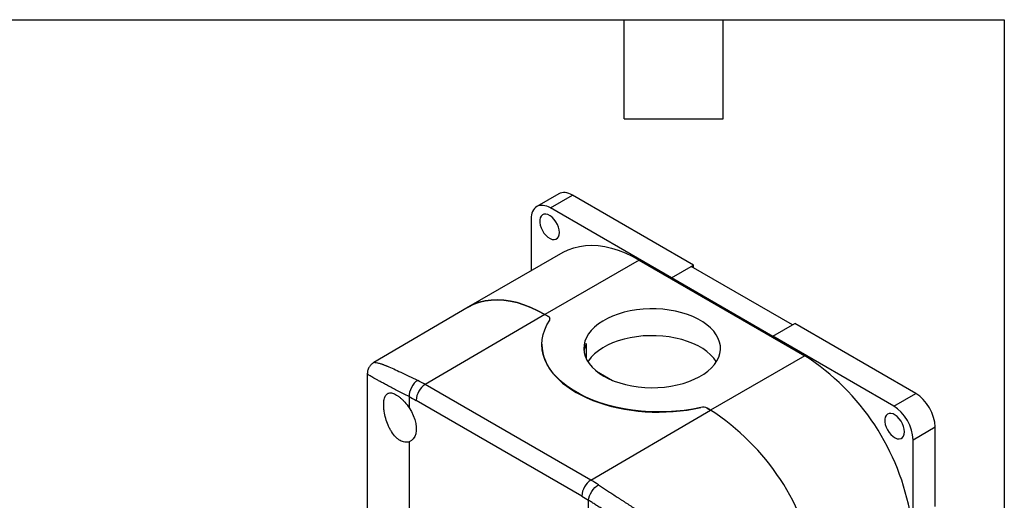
# Model space of a CAD drawing. Header units: millimetres. Extents: x 13 to 546, y 13 to 419.
# Tile 9 of 9: x 395 to 546, y 345 to 419. Entities that reach past the tile are written whole.
import ezdxf

# ---------------------------------------------------------------- set-up
doc = ezdxf.new("R2010")
doc.units = ezdxf.units.MM
doc.header["$LTSCALE"] = 2
doc.linetypes.add('SLD-Solid', pattern=[0])
doc.layers.add('TEXT', color=140, linetype='SLD-Solid', lineweight=25)

msp = doc.modelspace()

# ---------------------------------------------------------------- linework, layer by layer
for p, q in [((477.65, 392.35), (474.255, 390.39)), ((476.355, 390.182), (479.749, 392.142)), ((498.346, 381.406), (479.749, 392.142)), ((494.952, 379.446), (476.355, 390.182)), ((473.385, 388.467), (473.385, 380.537)), ((478.253, 383.347), (463.758, 374.979)), ((490.002, 382.184), (475.507, 373.815)), ((490.002, 382.184), (515.458, 367.488)), ((494.952, 379.446), (498.346, 381.406)), ((498.346, 380.995), (498.346, 381.406)), ((494.952, 379.444), (497.993, 381.199)), ((513.547, 372.22), (497.993, 381.199)), ((494.952, 379.444), (494.952, 379.446)), ((510.509, 370.464), (494.952, 379.444)), ((463.709, 374.951), (449.207, 366.44)), ((475.507, 373.815), (457.114, 363.074)), ((475.507, 373.815), (476.03, 373.514)), ((476.03, 373.514), (475.507, 373.815)), ((510.509, 370.466), (513.903, 372.425)), ((532.5, 361.69), (513.903, 372.425)), ((475.043, 369.244), (475.043, 369.215)), ((481.825, 369.341), (481.825, 367.095)), ((510.509, 370.466), (510.509, 370.464)), ((529.105, 359.73), (510.509, 370.466)), ((449.209, 366.428), (449.213, 366.431)), ((515.458, 367.488), (500.963, 359.12)), ((448.203, 364.691), (448.203, 320.475)), ((483.416, 365.126), (485.91, 363.686)), ((482.57, 348.379), (457.114, 363.074)), ((529.105, 359.73), (532.5, 361.69)), ((454.647, 361.198), (454.647, 359.475)), ((481.164, 345.934), (455.708, 360.629)), ((482.57, 348.379), (500.963, 359.12)), ((499.481, 359.54), (499.481, 359.537)), ((500.44, 359.422), (500.963, 359.12)), ((500.963, 359.12), (500.44, 359.422)), ((532.075, 354.586), (535.469, 356.546)), ((535.469, 344.341), (535.469, 356.546)), ((454.647, 354.273), (454.647, 334.845)), ((532.075, 340.643), (532.075, 354.586)), ((482.224, 343.555), (482.224, 345.278))]:
    msp.add_line(p, q)
at = {"flags": 128}
for points in [[(477.734, 386.408), (477.699, 386.806), (477.594, 387.226), (477.424, 387.649), (477.198, 388.056), (476.926, 388.426), (476.621, 388.743), (476.296, 388.991), (475.968, 389.16), (475.651, 389.241), (475.361, 389.231), (475.11, 389.13), (474.911, 388.943), (474.773, 388.678), (474.702, 388.348), (474.702, 387.968), (474.773, 387.557), (474.911, 387.133), (475.11, 386.716), (475.361, 386.325), (475.651, 385.98), (475.968, 385.695), (476.296, 385.485), (476.621, 385.359), (476.926, 385.324), (477.198, 385.38), (477.424, 385.525), (477.594, 385.752), (477.699, 386.051), (477.734, 386.408)], [(478.253, 383.347), (478.304, 383.376), (479.096, 383.768), (479.935, 384.073), (480.816, 384.288), (481.736, 384.413), (482.691, 384.447), (483.677, 384.391), (484.69, 384.243), (485.725, 384.006), (486.778, 383.68), (487.845, 383.267), (488.922, 382.767), (490.002, 382.184)], [(463.709, 374.951), (463.808, 375.008), (464.6, 375.4), (465.439, 375.705), (466.32, 375.92), (467.24, 376.045), (468.195, 376.079), (469.181, 376.022), (470.194, 375.875), (471.229, 375.638), (472.283, 375.312), (473.35, 374.898), (474.426, 374.399), (475.507, 373.815)], [(475.507, 373.815), (474.426, 374.399), (473.35, 374.898), (472.283, 375.312), (471.229, 375.638), (470.194, 375.875), (469.181, 376.022), (468.195, 376.079), (467.24, 376.045), (466.32, 375.92), (465.439, 375.705), (464.6, 375.4), (463.808, 375.008), (463.709, 374.951)], [(484.558, 364.345), (485.309, 363.951), (486.122, 363.602), (486.991, 363.299), (487.906, 363.045), (488.859, 362.844), (489.841, 362.697), (490.843, 362.606), (491.855, 362.57), (492.869, 362.591), (493.875, 362.669), (494.863, 362.802), (495.824, 362.99), (496.749, 363.23), (497.63, 363.521), (498.458, 363.86), (499.225, 364.243), (499.925, 364.667), (500.551, 365.128), (501.097, 365.622), (501.557, 366.144), (501.928, 366.689), (502.207, 367.252), (502.39, 367.828), (502.475, 368.412), (502.463, 368.997), (502.353, 369.58), (502.146, 370.153), (501.844, 370.712), (501.45, 371.252), (500.968, 371.767), (500.402, 372.253), (499.757, 372.705), (499.04, 373.12), (498.256, 373.492), (497.414, 373.819), (496.522, 374.097), (495.587, 374.324), (494.618, 374.499), (493.625, 374.618), (492.616, 374.682), (491.602, 374.689), (490.591, 374.639), (489.593, 374.534), (488.617, 374.373), (487.673, 374.159), (486.769, 373.893), (485.914, 373.578), (485.115, 373.217), (484.38, 372.813), (483.717, 372.37), (483.13, 371.892), (482.627, 371.383), (482.21, 370.849), (481.885, 370.294), (481.654, 369.724), (481.52, 369.143), (481.483, 368.558), (481.544, 367.973), (481.703, 367.395), (481.958, 366.828), (482.306, 366.278), (482.745, 365.75), (483.27, 365.248), (483.876, 364.779), (484.558, 364.345)], [(499.481, 359.54), (498.216, 359.291), (496.923, 359.097), (495.608, 358.958), (494.279, 358.877), (492.943, 358.853), (491.607, 358.886), (490.28, 358.976), (488.968, 359.122), (487.678, 359.325), (486.418, 359.582), (485.194, 359.892), (484.014, 360.254), (482.884, 360.666), (481.809, 361.125), (480.796, 361.628), (479.851, 362.174), (478.979, 362.758), (478.184, 363.379), (477.471, 364.031), (476.844, 364.713), (476.306, 365.419), (475.861, 366.147), (475.51, 366.891), (475.256, 367.649), (475.1, 368.415), (475.043, 369.186), (475.085, 369.957), (475.227, 370.724), (475.466, 371.483), (475.802, 372.23), (476.234, 372.96)], [(481.825, 369.341), (481.612, 368.753), (481.507, 368.218)], [(501.856, 366.57), (501.844, 366.589), (501.45, 367.128), (500.968, 367.644), (500.402, 368.13), (499.757, 368.582), (499.04, 368.996), (498.256, 369.368), (497.414, 369.695), (496.522, 369.974), (495.587, 370.201), (494.618, 370.375), (493.625, 370.495), (492.616, 370.558), (491.602, 370.565), (490.591, 370.516), (489.593, 370.41), (488.617, 370.25), (487.673, 370.035), (486.769, 369.769), (485.914, 369.454), (485.115, 369.093), (484.38, 368.689), (483.717, 368.246), (483.13, 367.768), (482.627, 367.26), (482.21, 366.726), (482.108, 366.57)], [(454.647, 359.475), (454.992, 358.906), (455.28, 358.31), (455.504, 357.702), (455.656, 357.1), (455.733, 356.519), (455.733, 355.975), (455.656, 355.483), (455.504, 355.057), (455.28, 354.707), (454.992, 354.443), (454.647, 354.273)], [(530.767, 355.793), (530.732, 356.191), (530.627, 356.611), (530.457, 357.034), (530.231, 357.44), (529.959, 357.81), (529.654, 358.127), (529.329, 358.376), (529.001, 358.545), (528.684, 358.626), (528.394, 358.616), (528.143, 358.515), (527.944, 358.328), (527.806, 358.063), (527.735, 357.733), (527.735, 357.353), (527.806, 356.942), (527.944, 356.517), (528.143, 356.1), (528.394, 355.71), (528.684, 355.364), (529.001, 355.08), (529.329, 354.87), (529.654, 354.744), (529.959, 354.708), (530.231, 354.764), (530.457, 354.909), (530.627, 355.137), (530.732, 355.436), (530.767, 355.793)]]:
    msp.add_lwpolyline(points, dxfattribs=at)
for centre, radius, start, end in [((475.9, 373.152), 0.385, 330.18729, 70.30706), ((495.476, 336.612), 36.778, 9.6742, 57.08944), ((446.675, 345.016), 20.858, 59.97038, 63.58741), ((458.781, 360.488), 3.076, 122.814, 177.37846), ((499.8, 358.177), 1.4, 62.81906, 103.16477), ((480.98, 328.244), 36.778, 9.6742, 57.08944), ((481.03, 328.277), 36.724, 9.6369, 57.12674), ((484.237, 345.793), 3.076, 122.814, 177.37846), ((470.972, 328.312), 23.176, 56.60207, 59.97361)]:
    msp.add_arc(centre, radius, start, end)
for centre, major_axis, ratio, start_param, end_param in [((479.749, 388.712), (-2.1, 3.637), 0.5773815, 5.4978853, 6.2833101), ((476.355, 386.753), (-2.1, 3.637), 0.5773815, 5.4978853, 7.0686817), ((475.393, 373.142), (0.9, 0.005), 0.5806369, 6.2802429, 7.065641), ((493.043, 369.276), (18, 0.091), 0.5806369, 3.1386502, 5.0752313), ((532.5, 358.26), (-2.1, 3.637), 0.5773815, 3.927089, 5.4978853), ((499.803, 359.05), (0.9, 0.005), 0.5806369, 0.7824557, 1.9336389), ((529.105, 356.301), (-2.1, 3.637), 0.5773815, 3.927089, 5.4978853)]:
    msp.add_ellipse(centre, major_axis=major_axis, ratio=ratio, start_param=start_param, end_param=end_param)
for points, knots in [([(449.202, 366.436), (449.08, 366.354), (448.823, 366.18), (448.504, 365.791), (448.257, 365.286), (448.222, 364.895), (448.204, 364.692)], [0, 0, 0, 0, 0.2134717, 0.4518385, 0.7143309, 1, 1, 1, 1]), ([(449.213, 366.431), (449.227, 366.442), (449.267, 366.473), (449.365, 366.474), (449.446, 366.469), (449.473, 366.466), (449.5, 366.463), (449.528, 366.46), (449.557, 366.455), (449.677, 366.436), (449.926, 366.377), (450.277, 366.264), (450.544, 366.168), (450.686, 366.115), (450.835, 366.058), (450.989, 365.998), (451.149, 365.933), (451.54, 365.773), (452.226, 365.477), (453.328, 364.972), (454.558, 364.385), (455.491, 363.925), (455.954, 363.696)], [0, 0, 0, 0, 0.0468188, 0.1273543, 0.1376924, 0.1479826, 0.1582249, 0.1684195, 0.1785666, 0.1886662, 0.2894488, 0.3868107, 0.4117756, 0.4365237, 0.4610587, 0.4853849, 0.5095064, 0.5334276, 0.6543908, 0.7719984, 0.8869514, 1, 1, 1, 1]), ([(454.647, 361.198), (454.351, 361.348), (453.756, 361.648), (452.934, 362.068), (452.165, 362.466), (451.473, 362.829), (450.855, 363.158), (450.306, 363.452), (449.815, 363.72), (449.399, 363.951), (449.051, 364.147), (448.768, 364.312), (448.538, 364.45), (448.371, 364.555), (448.264, 364.63), (448.208, 364.677), (448.209, 364.688), (448.209, 364.692)], [0, 0, 0, 0, 0.0681838, 0.136973, 0.206532, 0.2770199, 0.3435853, 0.4114442, 0.4807127, 0.5515003, 0.6168813, 0.6839359, 0.752729, 0.8233207, 0.8878865, 0.9542674, 1, 1, 1, 1]), ([(455.954, 363.696), (455.58, 363.478), (455.233, 363.093), (454.744, 362.157), (454.621, 361.644), (454.647, 361.198)], [0, 0, 0, 0, 0.5, 0.5, 1, 1, 1, 1]), ([(454.647, 354.273), (454.434, 354.203), (454.206, 354.184), (453.849, 354.236), (453.727, 354.266), (453.485, 354.352), (453.365, 354.408), (453.125, 354.544), (453.004, 354.625), (452.769, 354.81), (452.655, 354.913), (452.322, 355.253), (452.11, 355.524), (451.825, 355.971), (451.735, 356.126), (451.565, 356.451), (451.484, 356.622), (451.261, 357.14), (451.136, 357.497), (450.93, 358.232), (450.854, 358.593), (450.776, 359.122), (450.757, 359.298), (450.731, 359.633), (450.724, 359.794), (450.724, 360.103), (450.73, 360.252), (450.756, 360.532), (450.776, 360.662), (450.853, 361.023), (450.931, 361.226), (451.083, 361.459), (451.14, 361.525), (451.265, 361.635), (451.335, 361.679), (451.558, 361.774), (451.728, 361.79), (452.111, 361.73), (452.318, 361.655), (452.653, 361.476), (452.769, 361.405), (453.003, 361.245), (453.121, 361.155), (453.361, 360.956), (453.483, 360.846), (453.727, 360.61), (453.847, 360.485), (454.202, 360.088), (454.434, 359.792), (454.647, 359.475)], [0, 0, 0, 0, 0.0625, 0.0625, 0.09375, 0.09375, 0.125, 0.125, 0.15625, 0.15625, 0.1875, 0.1875, 0.25, 0.25, 0.28125, 0.28125, 0.3125, 0.3125, 0.375, 0.375, 0.4375, 0.4375, 0.46875, 0.46875, 0.5, 0.5, 0.53125, 0.53125, 0.5625, 0.5625, 0.625, 0.625, 0.65625, 0.65625, 0.6875, 0.6875, 0.75, 0.75, 0.8125, 0.8125, 0.84375, 0.84375, 0.875, 0.875, 0.90625, 0.90625, 0.9375, 0.9375, 1, 1, 1, 1]), ([(482.224, 345.278), (482.25, 345.694), (482.424, 346.177), (482.988, 347.071), (483.356, 347.444), (483.73, 347.662)], [0, 0, 0, 0, 0.5, 0.5, 1, 1, 1, 1]), ([(483.73, 347.662), (483.83, 347.596), (484.03, 347.464), (484.337, 347.262), (484.649, 347.058), (484.966, 346.849), (485.289, 346.638), (485.616, 346.424), (485.948, 346.206), (486.286, 345.986), (486.628, 345.762), (486.974, 345.535), (487.325, 345.305), (487.681, 345.073), (488.041, 344.838), (488.405, 344.599), (488.773, 344.358), (489.145, 344.115), (489.52, 343.869), (489.9, 343.62), (490.563, 343.186), (491.523, 342.557), (492.792, 341.724), (494.095, 340.866), (495.766, 339.763), (497.826, 338.397), (500.027, 336.924), (502.069, 335.547), (503.85, 334.336), (505.598, 333.137), (506.946, 332.199), (508.017, 331.443), (508.867, 330.834), (509.655, 330.257), (510.232, 329.822), (510.63, 329.521), (510.951, 329.264), (511.295, 328.977), (511.597, 328.71), (511.858, 328.452), (512.058, 328.219), (512.19, 328.024), (512.273, 327.864), (512.332, 327.703), (512.37, 327.541), (512.374, 327.425), (512.377, 327.37)], [0, 0, 0, 0, 0.0104363, 0.0208978, 0.0313876, 0.041909, 0.0524653, 0.0630595, 0.0736949, 0.0843745, 0.0951014, 0.1058787, 0.1167094, 0.1275963, 0.1385424, 0.1495506, 0.1606236, 0.1717642, 0.1829752, 0.1942591, 0.2056186, 0.2418948, 0.27925, 0.3177525, 0.3574647, 0.4287469, 0.5052718, 0.5650711, 0.6292074, 0.6877361, 0.752687, 0.7816686, 0.814436, 0.8566383, 0.8822671, 0.8913158, 0.9107891, 0.9274791, 0.9413889, 0.9566354, 0.9694718, 0.9766833, 0.9832849, 0.9893257, 0.9948699, 1, 1, 1, 1]), ([(512.29, 327.323), (512.289, 327.348), (512.288, 327.397), (512.279, 327.468), (512.265, 327.539), (512.244, 327.608), (512.218, 327.676), (512.17, 327.777), (512.085, 327.907), (511.921, 328.091), (511.674, 328.305), (511.337, 328.547), (510.932, 328.808), (510.462, 329.092), (509.881, 329.426), (509.185, 329.815), (508.137, 330.394), (506.734, 331.157), (504.986, 332.107), (503.13, 333.12), (501.226, 334.165), (499.203, 335.282), (497.146, 336.426), (494.987, 337.643), (492.819, 338.88), (490.583, 340.173), (488.386, 341.466), (486.723, 342.464), (485.622, 343.136), (485.015, 343.51), (484.423, 343.877), (483.848, 344.238), (483.289, 344.592), (482.746, 344.94), (482.398, 345.166), (482.224, 345.278)], [0, 0, 0, 0, 0.0022411, 0.0045496, 0.0069396, 0.0094238, 0.0120135, 0.0147188, 0.0217029, 0.0297163, 0.0435261, 0.0601247, 0.0779915, 0.0984366, 0.1214672, 0.1511243, 0.1829747, 0.2445667, 0.3082422, 0.3682554, 0.432194, 0.4925192, 0.556774, 0.6175927, 0.6823191, 0.743825, 0.8088622, 0.8712775, 0.8900495, 0.908671, 0.9271552, 0.9455161, 0.9637676, 0.9819241, 1, 1, 1, 1])]:
    msp.add_open_spline(points, degree=3, knots=knots)
for points in [[(454.647, 361.198), (455.001, 361.023), (455.353, 360.834), (455.708, 360.629)], [(481.164, 345.934), (481.518, 345.729), (481.871, 345.511), (482.224, 345.278)]]:
    msp.add_open_spline(points, degree=3)
at = {"layer": 'TEXT'}
for p, q in [((12.7, 419.1), (546.1, 419.1)), ((487.68, 403.86), (487.68, 419.1)), ((502.92, 403.86), (502.92, 419.1)), ((546.1, 419.1), (546.1, 12.7)), ((487.68, 403.86), (502.92, 403.86))]:
    msp.add_line(p, q, dxfattribs=at)

doc.saveas('drawing.dxf')
